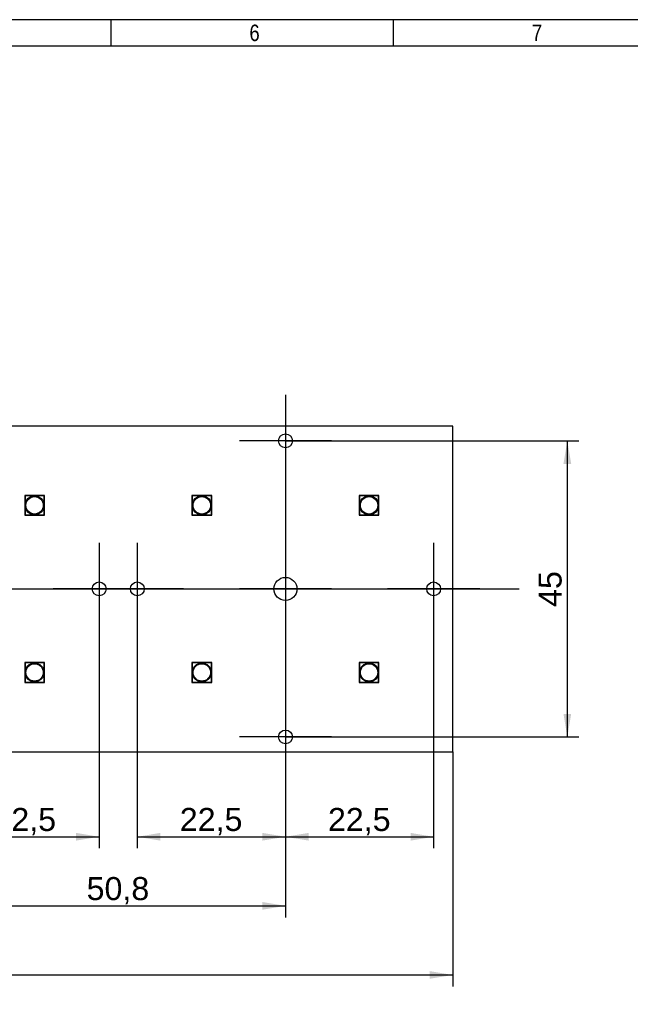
# Model space of a CAD drawing. Header units: millimetres. Extents: x 16 to 406, y 14 to 285.
# Tile 5 of 6: x 220 to 313, y 135 to 285. Entities that reach past the tile are written whole.
import ezdxf
from ezdxf.enums import TextEntityAlignment as Align
from ezdxf.lldxf.tags import DXFTag

# ---------------------------------------------------------------- set-up
doc = ezdxf.new("R2010")
doc.units = ezdxf.units.MM
for name, color, linetype in [('10', 7, 'Continuous'), ('Default', 7, 'Continuous'), ('RECLED_224X50MM_', 7, 'Continuous')]:
    doc.layers.add(name, color=color, linetype=linetype)
doc.styles.add('SEACAD_Arial', font='arial.ttf')
tags = doc.linetypes.add('CENTER2', pattern=[28.575, 19.05, -3.175, 3.175, -3.175]).pattern_tags.tags
tags[10:11] = [DXFTag(74, 4), DXFTag(75, 0), DXFTag(340, '0'), DXFTag(46, 0.0), DXFTag(50, 0.0), DXFTag(44, 0.0), DXFTag(45, 0.0)]
tags[8:9] = [DXFTag(74, 4), DXFTag(75, 0), DXFTag(340, '0'), DXFTag(46, 0.0), DXFTag(50, 0.0), DXFTag(44, 0.0), DXFTag(45, 0.0)]
tags[6:7] = [DXFTag(74, 4), DXFTag(75, 0), DXFTag(340, '0'), DXFTag(46, 0.0), DXFTag(50, 0.0), DXFTag(44, 0.0), DXFTag(45, 0.0)]
tags[4:5] = [DXFTag(74, 4), DXFTag(75, 0), DXFTag(340, '0'), DXFTag(46, 0.0), DXFTag(50, 0.0), DXFTag(44, 0.0), DXFTag(45, 0.0)]
doc.dimstyles.new('ISO', dxfattribs={"dimtxt": 3.5, "dimasz": 3.5, "dimexe": 1.75, "dimexo": 0, "dimgap": 0.875, "dimtad": 1, "dimtxsty": 'SEACAD_Arial', "dimblk1": '_SE_FILLED', "dimblk2": '_SE_FILLED', "dimsah": 1, "dimcen": 1.75, "dimadec": 0, "dimazin": 0, "dimtfac": 0.5, "dimtdec": 3, "dimtmove": 0, "dimatfit": 3, "dimfxl": 1, "dimarcsym": 0})

# ---------------------------------------------------------------- blocks, each defined once
blk = doc.blocks.new('SEANNOT_GROUP')
at = {"layer": 'Default', "color": 7, "linetype": 'CENTER2'}
for p, q in [((260.58, 227.58), (260.58, 213.58)), ((267.58, 220.58), (253.58, 220.58))]:
    blk.add_line(p, q, dxfattribs=at)
blk = doc.blocks.new('SEANNOT_GROUP12')
at = {"layer": 'Default', "color": 7, "linetype": 'CENTER2'}
for p, q in [((232.28, 205.08), (232.28, 191.08)), ((239.28, 198.08), (225.28, 198.08))]:
    blk.add_line(p, q, dxfattribs=at)
blk = doc.blocks.new('SEANNOT_GROUP13')
at = {"layer": 'Default', "color": 7, "linetype": 'CENTER2'}
for p, q in [((238.08, 205.08), (238.08, 191.08)), ((245.08, 198.08), (231.08, 198.08))]:
    blk.add_line(p, q, dxfattribs=at)
blk = doc.blocks.new('SEANNOT_GROUP14')
at = {"layer": 'Default', "color": 7, "linetype": 'CENTER2'}
for p, q in [((260.58, 205.08), (260.58, 191.08)), ((267.58, 198.08), (253.58, 198.08))]:
    blk.add_line(p, q, dxfattribs=at)
blk = doc.blocks.new('SEANNOT_GROUP15')
at = {"layer": 'Default', "color": 7, "linetype": 'CENTER2'}
for p, q in [((283.08, 205.08), (283.08, 191.08)), ((290.08, 198.08), (276.08, 198.08))]:
    blk.add_line(p, q, dxfattribs=at)
blk = doc.blocks.new('SEANNOT_GROUP16')
at = {"layer": 'Default', "color": 7, "linetype": 'CENTER2'}
for p, q in [((260.58, 182.58), (260.58, 168.58)), ((267.58, 175.58), (253.58, 175.58))]:
    blk.add_line(p, q, dxfattribs=at)
blk = doc.blocks.new('SEANNOT_GROUP20')
at = {"layer": 'Default', "color": 7, "linetype": 'CENTER2'}
blk.add_line((53.19, 198.08), (296.07, 198.08), dxfattribs=at)
blk = doc.blocks.new('SE1')
at = {"layer": 'RECLED_224X50MM_', "color": 7, "linetype": 'Continuous'}
for p, q in [((285.98, 222.83), (62.98, 222.83)), ((285.98, 173.33), (285.98, 222.83)), ((221.03, 212.23), (220.98, 212.28)), ((223.98, 212.28), (220.98, 212.28)), ((220.98, 212.28), (220.98, 209.28)), ((223.93, 212.23), (221.03, 212.23)), ((221.03, 212.23), (221.03, 209.33)), ((223.93, 212.23), (223.98, 212.28)), ((223.93, 209.33), (223.93, 212.23)), ((223.98, 209.28), (223.98, 212.28)), ((246.43, 212.23), (246.38, 212.28)), ((249.38, 212.28), (246.38, 212.28)), ((246.38, 212.28), (246.38, 209.28)), ((249.33, 212.23), (246.43, 212.23)), ((246.43, 212.23), (246.43, 209.33)), ((249.33, 212.23), (249.38, 212.28)), ((249.33, 209.33), (249.33, 212.23)), ((249.38, 209.28), (249.38, 212.28)), ((271.83, 212.23), (271.78, 212.28)), ((274.78, 212.28), (271.78, 212.28)), ((271.78, 212.28), (271.78, 209.28)), ((274.73, 212.23), (271.83, 212.23)), ((271.83, 212.23), (271.83, 209.33)), ((274.73, 212.23), (274.78, 212.28)), ((274.73, 209.33), (274.73, 212.23)), ((274.78, 209.28), (274.78, 212.28)), ((221.03, 209.33), (220.98, 209.28)), ((220.98, 209.28), (223.98, 209.28)), ((221.03, 209.33), (223.93, 209.33)), ((223.93, 209.33), (223.98, 209.28)), ((246.43, 209.33), (246.38, 209.28)), ((246.38, 209.28), (249.38, 209.28)), ((246.43, 209.33), (249.33, 209.33)), ((249.33, 209.33), (249.38, 209.28)), ((271.83, 209.33), (271.78, 209.28)), ((271.78, 209.28), (274.78, 209.28)), ((271.83, 209.33), (274.73, 209.33)), ((274.73, 209.33), (274.78, 209.28)), ((221.03, 186.83), (220.98, 186.88)), ((223.98, 186.88), (220.98, 186.88)), ((220.98, 186.88), (220.98, 183.88)), ((223.93, 186.83), (221.03, 186.83)), ((221.03, 186.83), (221.03, 183.93)), ((223.93, 186.83), (223.98, 186.88)), ((223.93, 183.93), (223.93, 186.83)), ((223.98, 183.88), (223.98, 186.88)), ((246.43, 186.83), (246.38, 186.88)), ((249.38, 186.88), (246.38, 186.88)), ((246.38, 186.88), (246.38, 183.88)), ((249.33, 186.83), (246.43, 186.83)), ((246.43, 186.83), (246.43, 183.93)), ((249.33, 186.83), (249.38, 186.88)), ((249.33, 183.93), (249.33, 186.83)), ((249.38, 183.88), (249.38, 186.88)), ((271.83, 186.83), (271.78, 186.88)), ((274.78, 186.88), (271.78, 186.88)), ((271.78, 186.88), (271.78, 183.88)), ((274.73, 186.83), (271.83, 186.83)), ((271.83, 186.83), (271.83, 183.93)), ((274.73, 186.83), (274.78, 186.88)), ((274.73, 183.93), (274.73, 186.83)), ((274.78, 183.88), (274.78, 186.88)), ((221.03, 183.93), (220.98, 183.88)), ((220.98, 183.88), (223.98, 183.88)), ((221.03, 183.93), (223.93, 183.93)), ((223.93, 183.93), (223.98, 183.88)), ((246.43, 183.93), (246.38, 183.88)), ((246.38, 183.88), (249.38, 183.88)), ((246.43, 183.93), (249.33, 183.93)), ((249.33, 183.93), (249.38, 183.88)), ((271.83, 183.93), (271.78, 183.88)), ((271.78, 183.88), (274.78, 183.88)), ((271.83, 183.93), (274.73, 183.93)), ((274.73, 183.93), (274.78, 183.88)), ((62.98, 173.33), (285.98, 173.33))]:
    blk.add_line(p, q, dxfattribs=at)
for centre, radius in [((260.58, 220.58), 1.05), ((222.48, 210.78), 1.44), ((222.48, 210.78), 1.32), ((247.88, 210.78), 1.44), ((247.88, 210.78), 1.32), ((273.28, 210.78), 1.44), ((273.28, 210.78), 1.32), ((232.28, 198.08), 1.05), ((238.08, 198.08), 1.05), ((260.58, 198.08), 1.75), ((283.08, 198.08), 1.05), ((222.48, 185.38), 1.44), ((222.48, 185.38), 1.32), ((247.88, 185.38), 1.44), ((247.88, 185.38), 1.32), ((273.28, 185.38), 1.44), ((273.28, 185.38), 1.32), ((260.58, 175.58), 1.05)]:
    blk.add_circle(centre, radius, dxfattribs=at)
blk = doc.blocks.new('DMBLK6')
at = {"layer": 'Default', "linetype": 'Continuous'}
for points in [[(213.28, 159.83), (213.28, 161), (209.78, 160.41)], [(228.78, 159.83), (232.28, 160.41), (228.78, 161)]]:
    blk.add_hatch(color=7, dxfattribs=at).paths.add_polyline_path(points)
at = {"layer": 'Default', "color": 7, "linetype": 'Continuous'}
for p, q in [((209.78, 198.08), (209.78, 158.66)), ((232.28, 198.08), (232.28, 158.66)), ((209.78, 160.41), (232.28, 160.41))]:
    blk.add_line(p, q, dxfattribs=at)
at = {"layer": 'Default', "color": 7, "linetype": 'Continuous', "style": 'SEACAD_Arial'}
blk.add_text('22,5', height=3.5, dxfattribs=at).set_placement((216.23, 164.79), align=Align.TOP_LEFT)
blk = doc.blocks.new('_SE_FILLED')
at = {"color": 0}
blk.add_line((0, 0), (-1, 0), dxfattribs=at)
blk.add_solid([(0, 0), (-1, -0.1665), (-1, 0.1665), (0, 0)], dxfattribs=at)
blk = doc.blocks.new('DMBLK7')
at = {"layer": 'Default', "linetype": 'Continuous'}
for points in [[(241.58, 159.83), (241.58, 161), (238.08, 160.41)], [(257.08, 159.83), (260.58, 160.41), (257.08, 161)]]:
    blk.add_hatch(color=7, dxfattribs=at).paths.add_polyline_path(points)
at = {"layer": 'Default', "color": 7, "linetype": 'Continuous'}
for p, q in [((260.58, 220.58), (260.58, 158.66)), ((238.08, 198.08), (238.08, 158.66)), ((238.08, 160.41), (260.58, 160.41))]:
    blk.add_line(p, q, dxfattribs=at)
at = {"layer": 'Default', "color": 7, "linetype": 'Continuous', "style": 'SEACAD_Arial'}
blk.add_text('22,5', height=3.5, dxfattribs=at).set_placement((244.53, 164.79), align=Align.TOP_LEFT)
blk = doc.blocks.new('DMBLK8')
at = {"layer": 'Default', "linetype": 'Continuous'}
for points in [[(264.08, 159.83), (264.08, 161), (260.58, 160.41)], [(279.58, 159.83), (283.08, 160.41), (279.58, 161)]]:
    blk.add_hatch(color=7, dxfattribs=at).paths.add_polyline_path(points)
at = {"layer": 'Default', "color": 7, "linetype": 'Continuous'}
for p, q in [((260.58, 198.08), (260.58, 158.66)), ((283.08, 198.08), (283.08, 158.66)), ((260.58, 160.41), (283.08, 160.41))]:
    blk.add_line(p, q, dxfattribs=at)
at = {"layer": 'Default', "color": 7, "linetype": 'Continuous', "style": 'SEACAD_Arial'}
blk.add_text('22,5', height=3.5, dxfattribs=at).set_placement((267.03, 164.79), align=Align.TOP_LEFT)
blk = doc.blocks.new('DMBLK9')
at = {"layer": 'Default', "linetype": 'Continuous'}
for points in [[(303.97, 217.08), (303.38, 220.58), (302.8, 217.08)], [(303.97, 179.08), (302.8, 179.08), (303.38, 175.58)]]:
    blk.add_hatch(color=7, dxfattribs=at).paths.add_polyline_path(points)
at = {"layer": 'Default', "color": 7, "linetype": 'Continuous'}
for p, q in [((260.58, 220.58), (305.13, 220.58)), ((303.38, 220.58), (303.38, 175.58)), ((260.58, 175.58), (305.13, 175.58))]:
    blk.add_line(p, q, dxfattribs=at)
at = {"layer": 'Default', "color": 7, "linetype": 'Continuous', "style": 'SEACAD_Arial'}
blk.add_text('45', height=3.5, rotation=90, dxfattribs=at).set_placement((299.01, 195.34), align=Align.TOP_LEFT)
blk = doc.blocks.new('DMBLK14')
at = {"layer": 'Default', "linetype": 'Continuous'}
for points in [[(213.28, 149.33), (213.28, 150.5), (209.78, 149.91)], [(257.08, 149.33), (260.58, 149.91), (257.08, 150.5)]]:
    blk.add_hatch(color=7, dxfattribs=at).paths.add_polyline_path(points)
at = {"layer": 'Default', "color": 7, "linetype": 'Continuous'}
for p, q in [((209.78, 198.08), (209.78, 148.16)), ((260.58, 198.08), (260.58, 148.16)), ((209.78, 149.91), (260.58, 149.91))]:
    blk.add_line(p, q, dxfattribs=at)
at = {"layer": 'Default', "color": 7, "linetype": 'Continuous', "style": 'SEACAD_Arial'}
blk.add_text('50,8', height=3.5, dxfattribs=at).set_placement((230.38, 154.29), align=Align.TOP_LEFT)
blk = doc.blocks.new('DMBLK15')
at = {"layer": 'Default', "linetype": 'Continuous'}
for points in [[(66.48, 138.83), (66.48, 140), (62.98, 139.41)], [(282.48, 138.83), (285.98, 139.41), (282.48, 140)]]:
    blk.add_hatch(color=7, dxfattribs=at).paths.add_polyline_path(points)
at = {"layer": 'Default', "color": 7, "linetype": 'Continuous'}
for p, q in [((62.98, 173.33), (62.98, 137.66)), ((285.98, 173.33), (285.98, 137.66)), ((62.98, 139.41), (285.98, 139.41))]:
    blk.add_line(p, q, dxfattribs=at)
at = {"layer": 'Default', "color": 7, "linetype": 'Continuous', "style": 'SEACAD_Arial'}
blk.add_text('223', height=3.5, dxfattribs=at).set_placement((170.37, 143.79), align=Align.TOP_LEFT)

msp = doc.modelspace()

# ---------------------------------------------------------------- linework, layer by layer
at = {"layer": '10', "color": 7, "linetype": 'Continuous'}
for p, q in [((234.111, 280.578), (234.111, 284.578)), ((277, 280.578), (277, 284.578)), ((405.666, 280.578), (19.666, 280.578))]:
    msp.add_line(p, q, dxfattribs=at)
msp.add_lwpolyline([(405.666, 13.577), (405.666, 284.577), (15.666, 284.577), (15.666, 13.577), (405.666, 13.577)], dxfattribs=at)

# ---------------------------------------------------------------- block references
at = {"layer": 'Default'}
for name in ['SEANNOT_GROUP', 'SE1', 'SEANNOT_GROUP12', 'SEANNOT_GROUP13', 'SEANNOT_GROUP14', 'SEANNOT_GROUP15', 'SEANNOT_GROUP20', 'SEANNOT_GROUP16']:
    msp.add_blockref(name, (0, 0), dxfattribs=at)

# ---------------------------------------------------------------- texts
at = {"layer": '10', "char_height": 2.5, "width": 1.52175, "attachment_point": 1, "style": 'SEACAD_Arial'}
for s, insert in [('{\\farial rounded mt|b0||i0||c0|p34;\\C7;\\H2.50000002;\\W0.8;6}', (255.11, 283.828)), ('{\\farial rounded mt|b0||i0||c0|p34;\\C7;\\H2.50000002;\\W0.8;7}', (297.999, 283.828))]:
    msp.add_mtext(s, dxfattribs=dict(at, insert=insert))

# ---------------------------------------------------------------- dimensions: what is measured, and where the dimension line sits
at = {"layer": 'Default', "color": 7, "linetype": 'Continuous'}
dim = msp.add_linear_dim(base=(260.576, 160.412), p1=(238.076, 198.079), p2=(260.576, 220.579), text='\\A1;<> ', dimstyle='ISO', dxfattribs=at)
dim.commit()
dim.dimension.update_dxf_attribs({"geometry": 'DMBLK7', "text_midpoint": (249.326, 160.412), "dimtype": 160})
for base, p1, p2, angle, picture, middle in [((303.384, 220.579), (260.576, 220.579), (260.576, 175.579), 270, 'DMBLK9', (303.384, 198.079)), ((209.776, 160.412), (209.776, 198.079), (232.276, 198.079), 0, 'DMBLK6', (221.026, 160.412)), ((209.776, 149.912), (209.776, 198.079), (260.576, 198.079), 0, 'DMBLK14', (235.176, 149.912)), ((260.576, 160.412), (260.576, 198.079), (283.076, 198.079), 0, 'DMBLK8', (271.826, 160.412)), ((62.976, 139.412), (62.976, 173.329), (285.976, 173.329), 0, 'DMBLK15', (174.476, 139.412))]:
    dim = msp.add_linear_dim(base=base, p1=p1, p2=p2, angle=angle, text='\\A1;<> ', dimstyle='ISO', dxfattribs=at)
    dim.commit()
    dim.dimension.update_dxf_attribs({"geometry": picture, "text_midpoint": middle, "dimtype": 161})

doc.saveas('drawing.dxf')
